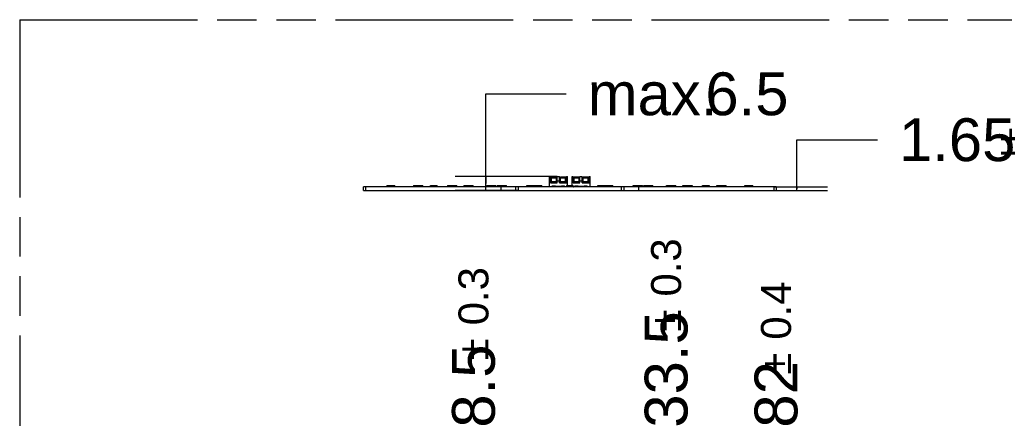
# Model space of a CAD drawing. Header units: millimetres. Extents: x 0 to 210, y 0 to 297.
# Tile 4 of 20: x 50 to 98, y 163 to 183. Entities that reach past the tile are written whole.
import ezdxf

# ---------------------------------------------------------------- set-up
doc = ezdxf.new("R2010")
doc.units = ezdxf.units.MM
doc.header["$LTSCALE"] = 19.36
doc.linetypes.add('PHANTOM', pattern=[0.8, 0.45, -0.05, 0.1, -0.05, 0.1, -0.05])
doc.layers.get('0').update_dxf_attribs({"linetype": 'CONTINUOUS'})
doc.layers.add('DEFAULT_3', color=7, linetype='PHANTOM')
doc.layers.add('Z_DIM_2D', color=7, linetype='CONTINUOUS')
doc.styles.add('TEXTSTYLE_3', font='helveticaneueltw1g-ltcn.otf')
doc.styles.add('TEXTSTYLE_4', font='gdt', dxfattribs={"width": 0.7})
doc.dimstyles.new('DIMSTYLE_4', dxfattribs={"dimtxt": 2.1, "dimasz": 3.5, "dimexe": 1.5, "dimexo": 0, "dimgap": 0.525, "dimtad": 0, "dimtih": 1, "dimtoh": 1, "dimdec": 3, "dimlfac": 9.00009, "dimdsep": 46, "dimtxsty": 'TEXTSTYLE_3', "dimblk": '_FILLED', "dimblk1": '_FILLED', "dimblk2": '_FILLED', "dimcen": 0.09, "dimclrt": 5, "dimadec": 3, "dimazin": 2, "dimtol": 1, "dimtp": 0.3, "dimtm": 0.3, "dimtfac": 1, "dimtdec": 3, "dimtofl": 0, "dimtmove": 0, "dimatfit": 3, "dimldrblk": '_FILLED', "dimfxl": 0, "dimtolj": 1, "dimarcsym": 0})
doc.dimstyles.new('DIMSTYLE_6', dxfattribs={"dimtxt": 2.1, "dimasz": 3.5, "dimexe": 1.5, "dimexo": 0, "dimgap": 0.525, "dimtad": 0, "dimtih": 1, "dimtoh": 1, "dimdec": 3, "dimlfac": 9.00009, "dimdsep": 46, "dimtxsty": 'TEXTSTYLE_3', "dimblk": '_FILLED', "dimblk1": '_FILLED', "dimblk2": '_FILLED', "dimcen": 0.09, "dimclrt": 5, "dimadec": 3, "dimazin": 2, "dimtol": 1, "dimtp": 0.4, "dimtm": 0.4, "dimtfac": 1, "dimtdec": 3, "dimtofl": 0, "dimtmove": 0, "dimatfit": 3, "dimldrblk": '_FILLED', "dimfxl": 0, "dimtolj": 1, "dimarcsym": 0})
doc.dimstyles.new('DIMSTYLE_7', dxfattribs={"dimtxt": 2.1, "dimasz": 3.5, "dimexe": 1.5, "dimexo": 0, "dimgap": 1.05, "dimtad": 1, "dimdec": 3, "dimlfac": 9.00009, "dimdsep": 46, "dimtxsty": 'TEXTSTYLE_3', "dimblk": '_FILLED', "dimblk1": '_FILLED', "dimblk2": '_FILLED', "dimcen": 0.09, "dimclrt": 5, "dimadec": 3, "dimazin": 2, "dimtol": 1, "dimtp": 0.15, "dimtm": 0.15, "dimtfac": 1, "dimtdec": 3, "dimtofl": 0, "dimtmove": 0, "dimatfit": 3, "dimldrblk": '_FILLED', "dimfxl": 0, "dimtolj": 1, "dimarcsym": 0})
doc.dimstyles.new('DIMSTYLE_8', dxfattribs={"dimtxt": 2.1, "dimasz": 3.5, "dimexe": 1.5, "dimexo": 0, "dimgap": 1.05, "dimtad": 1, "dimdec": 3, "dimlfac": 9.00009, "dimdsep": 46, "dimtxsty": 'TEXTSTYLE_3', "dimblk": '_FILLED', "dimblk1": '_FILLED', "dimblk2": '_FILLED', "dimcen": 0.09, "dimclrt": 5, "dimadec": 3, "dimazin": 2, "dimtp": 0.2, "dimtm": 0.2, "dimtfac": 1, "dimtdec": 3, "dimtofl": 0, "dimtmove": 0, "dimatfit": 3, "dimldrblk": '_FILLED', "dimfxl": 0, "dimtolj": 1, "dimarcsym": 0})

# ---------------------------------------------------------------- blocks, each defined once
blk = doc.blocks.new('*D10')
at = {"layer": 'Z_DIM_2D', "color": 2, "linetype": 'Continuous', "transparency": 16777216}
blk.add_line((72.374, 151.983), (72.374, 159.994), dxfattribs=at)
at = {"layer": 'Z_DIM_2D', "color": 5, "linetype": 'Continuous', "transparency": 16777216}
for s, height, style, p in [('0.3', 1.47, 'TEXTSTYLE_3', (73.109, 167.695)), ('`', 1.47, 'TEXTSTYLE_4', (73.109, 165.98)), ('48.5', 2.1, 'TEXTSTYLE_3', (73.424, 161.044))]:
    blk.add_text(s, height=height, rotation=90, dxfattribs=dict(at, style=style)).set_placement(p)
blk = doc.blocks.new('_FILLED')
at = {"color": 0, "linetype": 'ByBlock'}
blk.add_solid([(0, 0), (-1, 0.125), (-1, -0.125)], dxfattribs=at)
blk = doc.blocks.new('_NONE')
blk = doc.blocks.new('*D12')
at = {"layer": 'Z_DIM_2D', "color": 2, "linetype": 'Continuous', "transparency": 16777216}
blk.add_line((81.819, 151.983), (81.819, 159.994), dxfattribs=at)
at = {"layer": 'Z_DIM_2D', "color": 5, "linetype": 'Continuous', "transparency": 16777216}
for s, height, style, p in [('0.3', 1.47, 'TEXTSTYLE_3', (82.554, 169.106)), ('133.5', 2.1, 'TEXTSTYLE_3', (82.869, 161.044)), ('`', 1.47, 'TEXTSTYLE_4', (82.554, 167.391))]:
    blk.add_text(s, height=height, rotation=90, dxfattribs=dict(at, style=style)).set_placement(p)
blk = doc.blocks.new('*D13')
at = {"layer": 'Z_DIM_2D', "color": 2, "linetype": 'Continuous', "transparency": 16777216}
blk.add_line((87.207, 149.794), (87.207, 159.994), dxfattribs=at)
at = {"layer": 'Z_DIM_2D', "color": 5, "linetype": 'Continuous', "transparency": 16777216}
for s, height, style, p in [('0.4', 1.47, 'TEXTSTYLE_3', (87.942, 166.99)), ('182', 2.1, 'TEXTSTYLE_3', (88.257, 161.044)), ('`', 1.47, 'TEXTSTYLE_4', (87.942, 165.275))]:
    blk.add_text(s, height=height, rotation=90, dxfattribs=dict(at, style=style)).set_placement(p)
blk = doc.blocks.new('*D26')
at = {"layer": 'Z_DIM_2D', "color": 2, "linetype": 'Continuous', "transparency": 16777216}
for p, q in [((88.235, 174.394), (88.235, 176.795)), ((88.235, 176.795), (92.185, 176.795)), ((87.096, 174.485), (89.735, 174.485)), ((87.096, 174.302), (89.735, 174.302)), ((88.235, 174.485), (88.235, 174.394)), ((88.235, 174.302), (88.235, 174.394))]:
    blk.add_line(p, q, dxfattribs=at)
at = {"layer": 'Z_DIM_2D', "color": 5, "linetype": 'Continuous', "transparency": 16777216}
for s, height, style, p in [('1.65', 2.1, 'TEXTSTYLE_3', (93.235, 175.745)), ('`', 1.47, 'TEXTSTYLE_4', (98.172, 176.06)), ('0.15', 1.47, 'TEXTSTYLE_3', (99.887, 176.06))]:
    blk.add_text(s, height=height, dxfattribs=dict(at, style=style)).set_placement(p)
blk = doc.blocks.new('*D29')
at = {"layer": 'Z_DIM_2D', "color": 2, "linetype": 'Continuous', "transparency": 16777216}
for p, q in [((72.977, 174.644), (72.977, 179.045)), ((72.977, 179.045), (76.927, 179.045)), ((76.485, 174.985), (71.477, 174.985)), ((72.977, 174.985), (72.977, 174.644)), ((74.563, 174.302), (71.477, 174.302)), ((72.977, 174.302), (72.977, 174.644))]:
    blk.add_line(p, q, dxfattribs=at)
at = {"layer": 'Z_DIM_2D', "color": 5, "linetype": 'Continuous', "transparency": 16777216, "style": 'TEXTSTYLE_3'}
for s, p in [('6.5', (83.744, 177.995)), ('max. ', (77.977, 177.995))]:
    blk.add_text(s, height=2.1, dxfattribs=at).set_placement(p)

msp = doc.modelspace()

# ---------------------------------------------------------------- linework, layer by layer
at = {"color": 7, "linetype": 'Continuous'}
for p, q in [((76.10199, 174.50195), (76.10199, 174.98528)), ((76.10199, 174.98528), (76.15198, 174.98528)), ((76.15198, 174.67972), (76.15198, 174.98528)), ((76.15198, 174.92417), (76.19643, 174.92417)), ((76.15198, 174.87417), (76.19643, 174.87417)), ((76.17976, 174.67972), (76.17976, 174.87417)), ((76.19643, 174.67972), (76.19643, 174.97434)), ((76.19643, 174.97434), (76.44087, 174.97434)), ((76.44087, 174.67972), (76.44087, 174.97434)), ((76.44087, 174.92417), (76.48531, 174.92417)), ((76.44087, 174.87417), (76.48531, 174.87417)), ((76.45754, 174.87417), (76.45754, 174.67972)), ((76.48531, 174.67972), (76.48531, 174.98528)), ((76.48531, 174.98528), (76.59642, 174.98528)), ((76.59642, 174.67972), (76.59642, 174.98528)), ((76.59642, 174.92417), (76.64087, 174.92417)), ((76.59642, 174.87417), (76.64087, 174.87417)), ((76.6242, 174.67972), (76.6242, 174.87417)), ((76.64087, 174.67972), (76.64087, 174.97434)), ((76.64087, 174.97434), (76.88531, 174.97434)), ((76.88531, 174.67972), (76.88531, 174.97434)), ((76.88531, 174.92417), (76.92975, 174.92417)), ((76.88531, 174.87417), (76.92975, 174.87417)), ((76.90198, 174.87417), (76.90198, 174.67972)), ((76.92975, 174.67972), (76.92975, 174.98528)), ((76.92975, 174.98528), (76.97975, 174.98528)), ((76.97975, 174.54328), (76.97975, 174.98528)), ((77.21309, 174.54328), (77.21309, 174.98528)), ((77.21309, 174.98528), (77.26308, 174.98528)), ((77.26308, 174.67972), (77.26308, 174.98528)), ((77.26308, 174.92417), (77.30753, 174.92417)), ((77.26308, 174.87417), (77.30753, 174.87417)), ((77.29086, 174.67972), (77.29086, 174.87417)), ((77.30753, 174.67972), (77.30753, 174.97434)), ((77.30753, 174.97434), (77.55197, 174.97434)), ((77.55197, 174.67972), (77.55197, 174.97434)), ((77.55197, 174.92417), (77.59641, 174.92417)), ((77.55197, 174.87417), (77.59641, 174.87417)), ((77.56864, 174.87417), (77.56864, 174.67972)), ((77.59641, 174.67972), (77.59641, 174.98528)), ((77.59641, 174.98528), (77.70752, 174.98528)), ((77.70752, 174.67972), (77.70752, 174.98528)), ((77.70752, 174.92417), (77.75197, 174.92417)), ((77.70752, 174.87417), (77.75197, 174.87417)), ((77.7353, 174.67972), (77.7353, 174.87417)), ((77.75197, 174.67972), (77.75197, 174.97434)), ((77.75197, 174.97434), (77.99641, 174.97434)), ((77.99641, 174.67972), (77.99641, 174.97434)), ((77.99641, 174.92417), (78.04085, 174.92417)), ((77.99641, 174.87417), (78.04085, 174.87417)), ((78.01308, 174.87417), (78.01308, 174.67972)), ((78.04085, 174.98528), (78.09085, 174.98528)), ((78.04085, 174.67972), (78.04085, 174.98528)), ((78.09085, 174.50195), (78.09085, 174.98528)), ((66.98544, 174.30195), (66.98544, 174.48528)), ((87.20746, 174.48528), (66.98544, 174.48528)), ((66.98544, 174.30195), (87.20746, 174.30195)), ((67.09655, 174.30195), (67.09655, 174.48528)), ((68.12831, 174.54328), (68.12831, 174.48528)), ((68.12831, 174.54328), (68.52026, 174.54328)), ((68.19334, 174.48528), (68.19334, 174.54328)), ((68.52026, 174.48528), (68.52026, 174.54328)), ((69.42921, 174.54328), (69.42921, 174.48528)), ((69.42921, 174.54328), (69.89155, 174.54328)), ((69.6144, 174.48528), (69.6144, 174.54328)), ((69.89155, 174.48528), (69.89155, 174.54328)), ((70.26315, 174.48528), (70.26315, 174.54328)), ((70.26315, 174.54328), (70.59648, 174.54328)), ((70.59648, 174.48528), (70.59648, 174.54328)), ((71.09659, 174.54328), (71.09659, 174.48528)), ((71.09659, 174.54328), (71.55192, 174.54328)), ((71.26325, 174.48528), (71.26325, 174.54328)), ((71.55192, 174.48528), (71.55192, 174.54328)), ((71.89585, 174.54328), (71.89585, 174.48528)), ((71.89585, 174.54328), (72.3582, 174.54328)), ((72.17301, 174.48528), (72.17301, 174.54328)), ((72.3582, 174.48528), (72.3582, 174.54328)), ((73.0287, 174.54328), (73.0287, 174.48528)), ((73.0287, 174.54328), (73.46422, 174.54328)), ((73.15626, 174.48528), (73.15626, 174.54328)), ((73.46422, 174.48528), (73.46422, 174.54328)), ((73.53545, 174.54328), (73.53545, 174.48528)), ((73.53545, 174.54328), (73.99079, 174.54328)), ((73.71714, 174.48528), (73.71714, 174.30195)), ((73.82412, 174.48528), (73.82412, 174.54328)), ((73.99079, 174.48528), (73.99079, 174.54328)), ((74.56314, 174.48528), (74.56314, 174.30195)), ((74.98533, 174.48528), (74.98533, 174.54328)), ((74.98533, 174.54328), (75.71975, 174.54328)), ((75.15602, 174.54328), (75.15602, 174.48528)), ((75.48294, 174.48528), (75.48294, 174.54328)), ((75.54797, 174.48528), (75.54797, 174.54328)), ((75.59219, 174.48528), (75.59219, 174.54328)), ((75.71975, 174.48528), (75.71975, 174.54328)), ((76.10199, 174.50195), (76.24087, 174.50195)), ((76.15198, 174.67972), (76.48531, 174.67972)), ((76.24087, 174.50195), (76.24087, 174.52973)), ((76.24087, 174.52973), (76.39643, 174.52973)), ((76.25198, 174.48528), (76.25198, 174.52973)), ((76.38532, 174.51861), (76.25198, 174.51861)), ((76.25198, 174.50195), (76.38532, 174.50195)), ((76.38532, 174.48528), (76.38532, 174.52973)), ((76.39643, 174.52973), (76.39643, 174.50195)), ((76.68531, 174.50195), (76.39643, 174.50195)), ((76.59642, 174.67972), (76.92975, 174.67972)), ((76.68531, 174.50195), (76.68531, 174.52973)), ((76.68531, 174.52973), (76.84087, 174.52973)), ((76.69642, 174.48528), (76.69642, 174.52973)), ((76.82976, 174.51861), (76.69642, 174.51861)), ((76.69642, 174.50195), (76.82976, 174.50195)), ((76.82976, 174.48528), (76.82976, 174.52973)), ((76.84087, 174.50195), (76.84087, 174.52973)), ((76.84087, 174.50195), (76.92975, 174.50195)), ((76.92975, 174.54328), (76.92975, 174.48528)), ((76.92975, 174.54328), (77.26308, 174.54328)), ((77.26308, 174.67972), (77.59641, 174.67972)), ((77.26308, 174.48528), (77.26308, 174.54328)), ((77.26308, 174.50195), (77.35197, 174.50195)), ((77.26308, 174.49084), (77.28533, 174.49084)), ((77.28533, 174.49084), (77.28533, 174.48528)), ((77.35197, 174.52973), (77.50753, 174.52973)), ((77.35197, 174.50195), (77.35197, 174.52973)), ((77.36308, 174.48528), (77.36308, 174.52973)), ((77.49642, 174.51861), (77.36308, 174.51861)), ((77.36308, 174.50195), (77.49642, 174.50195)), ((77.49642, 174.48528), (77.49642, 174.52973)), ((77.50753, 174.52973), (77.50753, 174.50195)), ((77.79641, 174.50195), (77.50753, 174.50195)), ((77.70752, 174.67972), (78.04085, 174.67972)), ((77.79641, 174.52973), (77.95197, 174.52973)), ((77.79641, 174.50195), (77.79641, 174.52973)), ((77.80752, 174.48528), (77.80752, 174.52973)), ((77.94086, 174.51861), (77.80752, 174.51861)), ((77.80752, 174.50195), (77.94086, 174.50195)), ((77.94086, 174.48528), (77.94086, 174.52973)), ((77.95197, 174.50195), (77.95197, 174.52973)), ((77.95197, 174.50195), (78.09085, 174.50195)), ((78.47309, 174.54328), (79.20751, 174.54328)), ((78.47309, 174.48528), (78.47309, 174.54328)), ((78.60065, 174.54328), (78.60065, 174.48528)), ((78.64487, 174.48528), (78.64487, 174.54328)), ((78.7099, 174.54328), (78.7099, 174.48528)), ((79.03682, 174.48528), (79.03682, 174.54328)), ((79.20751, 174.48528), (79.20751, 174.54328)), ((79.62975, 174.30195), (79.62975, 174.48528)), ((80.20205, 174.54328), (80.65739, 174.54328)), ((80.20205, 174.48528), (80.20205, 174.54328)), ((80.36872, 174.54328), (80.36872, 174.48528)), ((80.4757, 174.30195), (80.4757, 174.48528)), ((80.65739, 174.48528), (80.65739, 174.54328)), ((80.72862, 174.54328), (81.16414, 174.54328)), ((80.72862, 174.48528), (80.72862, 174.54328)), ((81.03658, 174.54328), (81.03658, 174.48528)), ((81.16414, 174.48528), (81.16414, 174.54328)), ((81.83464, 174.54328), (82.29699, 174.54328)), ((81.83464, 174.48528), (81.83464, 174.54328)), ((82.01983, 174.54328), (82.01983, 174.48528)), ((82.29699, 174.48528), (82.29699, 174.54328)), ((82.64092, 174.54328), (83.09903, 174.54328)), ((82.64092, 174.48528), (82.64092, 174.54328)), ((82.92959, 174.54328), (82.92959, 174.48528)), ((83.09625, 174.48528), (83.09625, 174.54328)), ((83.09903, 174.54328), (83.09903, 174.48528)), ((83.59635, 174.54328), (83.92968, 174.54328)), ((83.59635, 174.48528), (83.59635, 174.54328)), ((83.92968, 174.54328), (83.92968, 174.48528)), ((84.30129, 174.54328), (84.76363, 174.54328)), ((84.30129, 174.48528), (84.30129, 174.54328)), ((84.57844, 174.54328), (84.57844, 174.48528)), ((84.76363, 174.48528), (84.76363, 174.54328)), ((85.67258, 174.54328), (86.06453, 174.54328)), ((85.67258, 174.48528), (85.67258, 174.54328)), ((85.9995, 174.54328), (85.9995, 174.48528)), ((86.06453, 174.48528), (86.06453, 174.54328)), ((87.09635, 174.48528), (87.09635, 174.30195)), ((87.20746, 174.48528), (87.20746, 174.30195))]:
    msp.add_line(p, q, dxfattribs=at)
at = {"color": 9, "linetype": 'Continuous'}
for p, q in [((76.15198, 174.76306), (76.10199, 174.76306)), ((76.15198, 174.85835), (76.17976, 174.85835)), ((76.17421, 174.92417), (76.17421, 174.87417)), ((76.19643, 174.91882), (76.44087, 174.91882)), ((76.44087, 174.91824), (76.19643, 174.91824)), ((76.45754, 174.85835), (76.48531, 174.85835)), ((76.46309, 174.87417), (76.46309, 174.92417)), ((76.59642, 174.76306), (76.48531, 174.76306)), ((76.59642, 174.85835), (76.6242, 174.85835)), ((76.61865, 174.92417), (76.61865, 174.87417)), ((76.64087, 174.91882), (76.88531, 174.91882)), ((76.88531, 174.91824), (76.64087, 174.91824)), ((76.90198, 174.85835), (76.92975, 174.85835)), ((76.90753, 174.87417), (76.90753, 174.92417)), ((76.97975, 174.76306), (76.92975, 174.76306)), ((77.26308, 174.76306), (77.21309, 174.76306)), ((77.26308, 174.85835), (77.29086, 174.85835)), ((77.28531, 174.92417), (77.28531, 174.87417)), ((77.30753, 174.91882), (77.55197, 174.91882)), ((77.55197, 174.91824), (77.30753, 174.91824)), ((77.56864, 174.85835), (77.59641, 174.85835)), ((77.57419, 174.87417), (77.57419, 174.92417)), ((77.70752, 174.76306), (77.59641, 174.76306)), ((77.70752, 174.85835), (77.7353, 174.85835)), ((77.72975, 174.92417), (77.72975, 174.87417)), ((77.75197, 174.91882), (77.99641, 174.91882)), ((77.99641, 174.91824), (77.75197, 174.91824)), ((78.01308, 174.85835), (78.04085, 174.85835)), ((78.01863, 174.87417), (78.01863, 174.92417)), ((78.09085, 174.76306), (78.04085, 174.76306)), ((74.45203, 174.30195), (74.45203, 174.48528)), ((76.17976, 174.71966), (76.15198, 174.71966)), ((76.44087, 174.72417), (76.19643, 174.72417)), ((76.19643, 174.70195), (76.44087, 174.70195)), ((76.48531, 174.71966), (76.45754, 174.71966)), ((76.6242, 174.71966), (76.59642, 174.71966)), ((76.88531, 174.72417), (76.64087, 174.72417)), ((76.64087, 174.70195), (76.88531, 174.70195)), ((76.92975, 174.71966), (76.90198, 174.71966)), ((77.29086, 174.71966), (77.26308, 174.71966)), ((77.55197, 174.72417), (77.30753, 174.72417)), ((77.30753, 174.70195), (77.55197, 174.70195)), ((77.59641, 174.71966), (77.56864, 174.71966)), ((77.7353, 174.71966), (77.70752, 174.71966)), ((77.99641, 174.72417), (77.75197, 174.72417)), ((77.75197, 174.70195), (77.99641, 174.70195)), ((78.04085, 174.71966), (78.01308, 174.71966)), ((79.74086, 174.48528), (79.74086, 174.30195))]:
    msp.add_line(p, q, dxfattribs=at)
at = {"color": 7, "linetype": 'Continuous'}
for points, knots in [([(76.15606, 174.92417), (76.15497, 174.92417), (76.15239, 174.92457), (76.15198, 174.92715), (76.15198, 174.92824)], [0, 0, 0, 0, 0.49986707, 1, 1, 1, 1]), ([(76.6005, 174.92417), (76.59941, 174.92417), (76.59683, 174.92457), (76.59642, 174.92715), (76.59642, 174.92824)], [0, 0, 0, 0, 0.49986707, 1, 1, 1, 1]), ([(76.92975, 174.92824), (76.92975, 174.92715), (76.92935, 174.92457), (76.92677, 174.92417), (76.92568, 174.92417)], [0, 0, 0, 0, 0.50012776, 1, 1, 1, 1]), ([(77.26716, 174.92417), (77.26607, 174.92417), (77.26349, 174.92457), (77.26308, 174.92715), (77.26308, 174.92824)], [0, 0, 0, 0, 0.49986707, 1, 1, 1, 1]), ([(77.7116, 174.92417), (77.71051, 174.92417), (77.70793, 174.92457), (77.70752, 174.92715), (77.70752, 174.92824)], [0, 0, 0, 0, 0.49986707, 1, 1, 1, 1]), ([(78.04085, 174.92824), (78.04085, 174.92715), (78.04045, 174.92457), (78.03787, 174.92417), (78.03678, 174.92417)], [0, 0, 0, 0, 0.50012776, 1, 1, 1, 1])]:
    msp.add_open_spline(points, degree=3, knots=knots, dxfattribs=at)
at = {"layer": 'DEFAULT_3', "color": 91, "linetype": 'PHANTOM', "true_color": 0x80ff80}
for q in [(50.12864, 132.68), (150.12864, 182.68)]:
    msp.add_line((50.12864, 182.68), q, dxfattribs=at)

# ---------------------------------------------------------------- dimensions: what is measured, and where the dimension line sits
at = {"layer": 'Z_DIM_2D', "color": 2, "linetype": 'Continuous'}
dim = msp.add_linear_dim(base=(72.97691, 174.98528), p1=(74.56314, 174.30195), p2=(76.48531, 174.98528), angle=90, text='max. <>', dimstyle='DIMSTYLE_8', override={"dimtad": 0, "dimtih": 1, "dimtoh": 1, "dimblk1": 'NONE', "dimblk2": 'NONE', "dimsah": 1}, dxfattribs=at)
dim.commit()
dim.dimension.update_dxf_attribs({"geometry": '*D29', "text_midpoint": (82.62355, 179.045), "dimtype": 160})
dim = msp.add_linear_dim(base=(88.2352, 174.48528), p1=(89.7352, 174.30195), p2=(89.7352, 174.48528), angle=90, dimstyle='DIMSTYLE_7', override={"dimtad": 0, "dimtih": 1, "dimtoh": 1, "dimblk1": 'NONE', "dimblk2": 'NONE', "dimsah": 1}, dxfattribs=at)
dim.commit()
dim.dimension.update_dxf_attribs({"geometry": '*D26', "text_midpoint": (98.28878, 176.79458), "dimtype": 160})
for feature_location, offset, origin, dimstyle, picture, middle in [((81.81859, 151.98334), (0, 8.01059), (66.98544, 151.98334), 'DIMSTYLE_4', '*D12', (81.81859, 166.30908)), ((72.37424, 151.98334), (0, 8.01059), (66.98544, 149.79448), 'DIMSTYLE_4', '*D10', (72.37424, 165.60385)), ((87.20746, 149.79448), (0, 10.19945), (66.98544, 149.79448), 'DIMSTYLE_6', '*D13', (87.20746, 165.25124))]:
    dim = msp.add_ordinate_dim(feature_location=feature_location, offset=offset, dtype=1, origin=origin, dimstyle=dimstyle, override={"dimblk1": 'NONE', "dimsah": 1}, dxfattribs=at)
    dim.commit()
    dim.dimension.update_dxf_attribs({"geometry": picture, "text_midpoint": middle})

doc.saveas('drawing.dxf')
